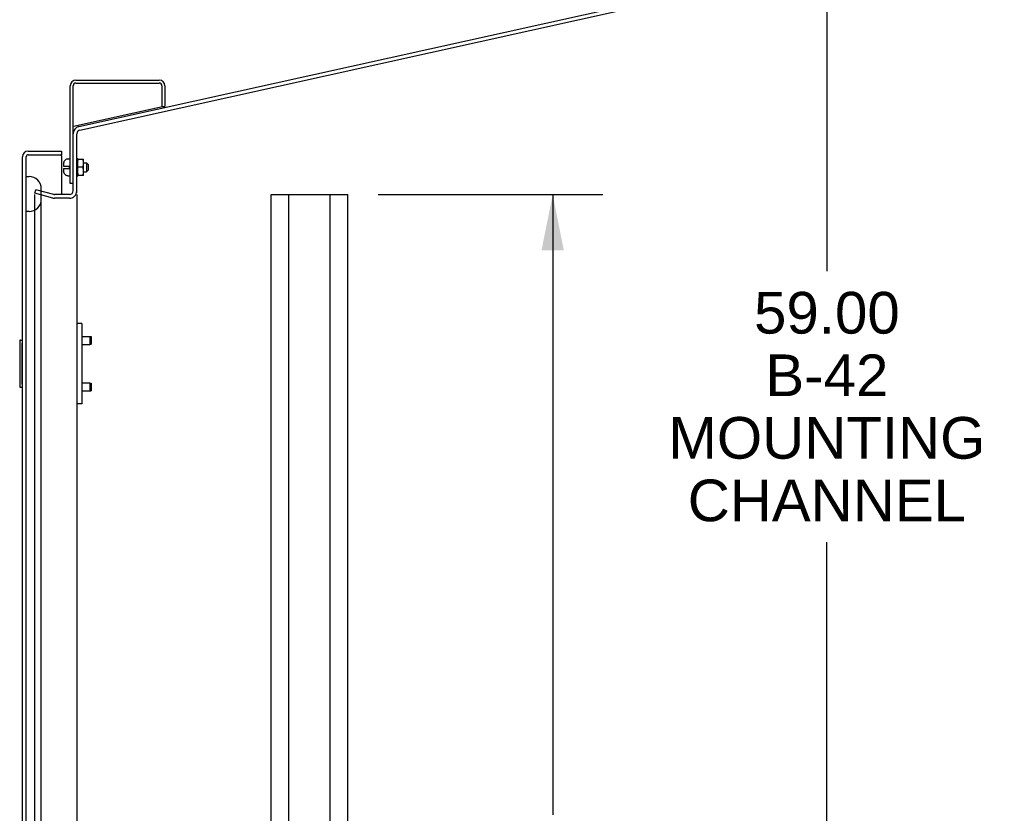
# Model space of a CAD drawing. Header units: inches. Extents: x 0 to 200, y 0 to 129.
# Tile 81 of 99: x 167 to 188, y 34 to 51. Entities that reach past the tile are written whole.
import ezdxf

# ---------------------------------------------------------------- set-up
doc = ezdxf.new("R2010")
doc.units = ezdxf.units.IN
doc.header["$LTSCALE"] = 11
doc.header["$MEASUREMENT"] = 0
doc.layers.get('0').update_dxf_attribs({"linetype": 'CONTINUOUS'})
doc.layers.add('DIMENSIONS', color=7, linetype='CONTINUOUS')
doc.layers.add('FRONT_LOWER_DOOR_ASSEMBLY', color=7, linetype='CONTINUOUS')
doc.styles.get("Standard").update_dxf_attribs({"font": 'arial.ttf'})
doc.dimstyles.new('DIMSTYLE_1', dxfattribs={"dimtxt": 0.882353, "dimasz": 1.176471, "dimexe": 0.09, "dimexo": 0.07, "dimgap": 0.0375, "dimtad": 0, "dimtih": 1, "dimtoh": 1, "dimzin": 4, "dimdsep": 46, "dimtxsty": 'Standard', "dimblk": '_FILLED', "dimblk1": '_FILLED', "dimblk2": '_FILLED', "dimcen": 0.09, "dimadec": 3, "dimazin": 1, "dimtfac": 1, "dimtdec": 3, "dimtofl": 0, "dimtmove": 0, "dimatfit": 3, "dimldrblk": '_FILLED', "dimfxl": 0, "dimtolj": 1, "dimtzin": 4, "dimarcsym": 0})

# ---------------------------------------------------------------- blocks, each defined once
blk = doc.blocks.new('_FILLED')
at = {"color": 0, "linetype": 'ByBlock'}
blk.add_solid([(0, 0), (-1, 0.2), (-1, -0.2)], dxfattribs=at)
blk = doc.blocks.new('*D2')
at = {"layer": 'DIMENSIONS', "color": 2, "linetype": 'Continuous'}
for p, q in [((174.323, 47.376), (179.074, 47.376)), ((178.016, 47.376), (178.016, 34.251)), ((178.016, 15.376), (178.016, 28.516)), ((174.323, 15.376), (179.074, 15.376))]:
    blk.add_line(p, q, dxfattribs=at)
at = {"layer": 'DIMENSIONS', "color": 2, "linetype": 'Continuous', "xscale": 1.1764705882, "yscale": 1.1764705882, "zscale": 1.1764705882}
for p, rotation in [((178.016, 47.376), 90), ((178.016, 15.376), 270)]:
    blk.add_blockref('_FILLED', p, dxfattribs=dict(at, rotation=rotation))
at = {"layer": 'DIMENSIONS', "color": 2, "linetype": 'Continuous', "insert": (178.016, 33.81), "char_height": 0.8824, "width": 6.69801, "attachment_point": 2, "line_spacing_factor": 0.9}
blk.add_mtext('32.00\\PB-42\\PMOUNTING\\PCHANNEL', dxfattribs=at)
blk = doc.blocks.new('*D3')
at = {"layer": 'DIMENSIONS', "color": 2, "linetype": 'Continuous'}
for p, q in [((187.503, 74.376), (182.76, 74.376)), ((183.819, 74.376), (183.819, 45.758)), ((183.819, 15.376), (183.819, 40.023)), ((187.503, 15.376), (182.76, 15.376))]:
    blk.add_line(p, q, dxfattribs=at)
at = {"layer": 'DIMENSIONS', "color": 2, "linetype": 'Continuous', "xscale": 1.1764705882, "yscale": 1.1764705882, "zscale": 1.1764705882}
for p, rotation in [((183.819, 74.376), 90), ((183.819, 15.376), 270)]:
    blk.add_blockref('_FILLED', p, dxfattribs=dict(at, rotation=rotation))
at = {"layer": 'DIMENSIONS', "color": 2, "linetype": 'Continuous', "insert": (183.819, 45.317), "char_height": 0.8824, "width": 6.69801, "attachment_point": 2, "line_spacing_factor": 0.9}
blk.add_mtext('59.00\\PB-42\\PMOUNTING\\PCHANNEL', dxfattribs=at)

msp = doc.modelspace()

# ---------------------------------------------------------------- linework, layer by layer
at = {"color": 7, "linetype": 'Continuous'}
for p, q in [((167.992, 48.818), (181.803, 51.879)), ((168.009, 48.741), (181.82, 51.803)), ((167.808, 47.61), (167.808, 49.678)), ((167.868, 47.456), (167.868, 49.678)), ((167.928, 49.798), (169.688, 49.798)), ((167.928, 49.738), (169.688, 49.738)), ((169.748, 49.678), (169.748, 49.238)), ((169.808, 49.678), (169.808, 49.238)), ((169.756, 49.232), (167.874, 48.815)), ((169.748, 49.238), (169.808, 49.238)), ((167.946, 47.415), (167.946, 48.663)), ((167.783, 48.133), (167.783, 48.131)), ((167.783, 48.133), (167.808, 48.133)), ((167.957, 48.139), (167.957, 48.128)), ((167.663, 48.028), (167.663, 47.981)), ((167.663, 47.981), (167.783, 47.981)), ((167.663, 47.926), (167.663, 47.88)), ((167.663, 47.926), (167.783, 47.926)), ((167.763, 48.131), (167.783, 48.131)), ((167.783, 47.981), (167.783, 47.926)), ((167.946, 48.11), (167.947, 48.105)), ((167.946, 48.046), (167.949, 48.046)), ((167.952, 48.037), (167.966, 48.037)), ((167.952, 47.967), (167.966, 47.967)), ((167.952, 47.94), (167.966, 47.94)), ((167.957, 48.101), (167.957, 48.071)), ((167.957, 48.023), (167.957, 47.982)), ((167.957, 47.926), (167.957, 47.885)), ((167.962, 48.084), (167.966, 48.084)), ((167.965, 48.106), (167.966, 48.1)), ((167.966, 47.782), (167.966, 48.126)), ((167.966, 48.126), (168.09, 48.126)), ((168.075, 47.954), (167.966, 47.954)), ((168.091, 48.125), (168.09, 48.126)), ((168.091, 47.783), (168.091, 48.125)), ((168.091, 48.046), (168.153, 48.046)), ((168.153, 48.046), (168.153, 47.861)), ((168.183, 48.016), (168.153, 48.046)), ((168.183, 48.016), (168.183, 47.891)), ((167.663, 47.873), (167.663, 47.88)), ((167.763, 47.777), (167.783, 47.777)), ((167.783, 47.777), (167.783, 47.775)), ((167.783, 47.775), (167.808, 47.775)), ((167.946, 47.861), (167.949, 47.861)), ((167.947, 47.802), (167.946, 47.798)), ((167.952, 47.871), (167.966, 47.871)), ((167.957, 47.837), (167.957, 47.807)), ((167.957, 47.779), (167.957, 47.768)), ((167.962, 47.823), (167.966, 47.823)), ((167.963, 47.795), (167.965, 47.802)), ((167.966, 47.808), (167.965, 47.802)), ((168.09, 47.782), (167.966, 47.782)), ((168.091, 47.783), (168.09, 47.782)), ((168.091, 47.861), (168.153, 47.861)), ((168.183, 47.891), (168.153, 47.861)), ((167.868, 47.61), (167.808, 47.61)), ((167.056, 47.405), (167.076, 47.48)), ((167.439, 47.302), (167.056, 47.405)), ((167.056, 16.697), (167.056, 47.38)), ((167.459, 47.378), (167.076, 47.48)), ((167.788, 47.376), (167.472, 47.376)), ((167.788, 47.298), (167.472, 47.298)), ((172.056, 15.376), (172.056, 47.376)), ((172.056, 47.376), (173.681, 47.376)), ((172.431, 15.376), (172.431, 47.376)), ((173.306, 15.376), (173.306, 47.376)), ((173.681, 15.376), (173.681, 47.376))]:
    msp.add_line(p, q, dxfattribs=at)
at = {"color": 3, "linetype": 'Continuous'}
msp.add_line((167.946, 47.376), (167.946, 16.72), dxfattribs=at)
at = {"color": 7, "linetype": 'Continuous'}
for points in [[(167.946, 48.146), (167.947, 48.146), (167.948, 48.146), (167.949, 48.146), (167.95, 48.146), (167.952, 48.146), (167.953, 48.146), (167.954, 48.145), (167.955, 48.144), (167.955, 48.144), (167.956, 48.143), (167.956, 48.142), (167.957, 48.14), (167.957, 48.139)], [(167.957, 48.128), (167.957, 48.129), (167.956, 48.131), (167.956, 48.132), (167.955, 48.133), (167.955, 48.134), (167.954, 48.134), (167.953, 48.135), (167.952, 48.135), (167.95, 48.136), (167.949, 48.136), (167.948, 48.136), (167.947, 48.135), (167.946, 48.135)], [(167.966, 48.1), (167.965, 48.106), (167.963, 48.112), (167.962, 48.119), (167.96, 48.126), (167.959, 48.132), (167.957, 48.139)], [(167.763, 48.131), (167.755, 48.13), (167.747, 48.129), (167.74, 48.128), (167.732, 48.126), (167.725, 48.123), (167.717, 48.119), (167.71, 48.115), (167.704, 48.111), (167.698, 48.106), (167.692, 48.1), (167.687, 48.094), (167.682, 48.088), (167.677, 48.081), (167.673, 48.074), (167.67, 48.066), (167.668, 48.059), (167.666, 48.051), (167.664, 48.043), (167.663, 48.035), (167.663, 48.028)], [(167.946, 48.105), (167.947, 48.105), (167.948, 48.106), (167.949, 48.106), (167.95, 48.106), (167.952, 48.105), (167.953, 48.105), (167.954, 48.105), (167.955, 48.104), (167.955, 48.104), (167.956, 48.103), (167.956, 48.102), (167.957, 48.101), (167.957, 48.101)], [(167.957, 48.071), (167.957, 48.071), (167.956, 48.072), (167.956, 48.073), (167.955, 48.074), (167.955, 48.075), (167.954, 48.075), (167.953, 48.076), (167.952, 48.076), (167.95, 48.076), (167.949, 48.076), (167.948, 48.076), (167.947, 48.076), (167.946, 48.076)], [(167.946, 48.057), (167.947, 48.055), (167.948, 48.052), (167.948, 48.049), (167.949, 48.046), (167.95, 48.043), (167.951, 48.04), (167.952, 48.037)], [(167.946, 48.024), (167.947, 48.024), (167.948, 48.024), (167.949, 48.024), (167.95, 48.024), (167.952, 48.024), (167.953, 48.024), (167.954, 48.024), (167.955, 48.024), (167.955, 48.023), (167.956, 48.023), (167.956, 48.023), (167.957, 48.023), (167.957, 48.023)], [(167.957, 47.982), (167.957, 47.982), (167.956, 47.982), (167.956, 47.983), (167.955, 47.983), (167.955, 47.983), (167.954, 47.984), (167.953, 47.984), (167.952, 47.984), (167.95, 47.984), (167.949, 47.984), (167.948, 47.984), (167.947, 47.984), (167.946, 47.984)], [(167.946, 47.976), (167.947, 47.975), (167.948, 47.974), (167.948, 47.972), (167.949, 47.971), (167.95, 47.97), (167.951, 47.969), (167.952, 47.967)], [(167.952, 47.94), (167.951, 47.939), (167.95, 47.938), (167.949, 47.936), (167.948, 47.935), (167.948, 47.934), (167.947, 47.933), (167.946, 47.932)], [(167.946, 47.924), (167.947, 47.924), (167.948, 47.924), (167.949, 47.924), (167.95, 47.924), (167.952, 47.924), (167.953, 47.924), (167.954, 47.924), (167.955, 47.924), (167.955, 47.925), (167.956, 47.925), (167.956, 47.925), (167.957, 47.926), (167.957, 47.926)], [(167.952, 48.037), (167.952, 48.031), (167.952, 48.025), (167.952, 48.024)], [(167.957, 48.128), (167.959, 48.121), (167.96, 48.114), (167.962, 48.107), (167.963, 48.101), (167.965, 48.094), (167.966, 48.088)], [(167.966, 48.073), (167.965, 48.077), (167.963, 48.082), (167.962, 48.086), (167.96, 48.091), (167.959, 48.096), (167.957, 48.101)], [(167.957, 48.071), (167.959, 48.065), (167.96, 48.06), (167.962, 48.055), (167.963, 48.049), (167.965, 48.044), (167.966, 48.04)], [(167.966, 48.014), (167.965, 48.015), (167.963, 48.017), (167.962, 48.018), (167.96, 48.02), (167.959, 48.021), (167.957, 48.023)], [(167.957, 47.982), (167.959, 47.979), (167.96, 47.977), (167.962, 47.975), (167.963, 47.973), (167.965, 47.971), (167.966, 47.969)], [(167.966, 47.939), (167.965, 47.937), (167.963, 47.935), (167.962, 47.933), (167.96, 47.931), (167.959, 47.928), (167.957, 47.926)], [(168.075, 47.954), (168.078, 47.964), (168.081, 47.974), (168.083, 47.983), (168.085, 47.993), (168.087, 48.002), (168.088, 48.012), (168.089, 48.021), (168.09, 48.03), (168.09, 48.04), (168.09, 48.049), (168.089, 48.059), (168.088, 48.068), (168.087, 48.077), (168.085, 48.087), (168.083, 48.096), (168.081, 48.106), (168.078, 48.116), (168.075, 48.126)], [(168.075, 47.782), (168.078, 47.792), (168.081, 47.802), (168.083, 47.811), (168.085, 47.821), (168.087, 47.83), (168.088, 47.84), (168.089, 47.849), (168.09, 47.859), (168.09, 47.868), (168.09, 47.877), (168.089, 47.887), (168.088, 47.896), (168.087, 47.905), (168.085, 47.915), (168.083, 47.924), (168.081, 47.934), (168.078, 47.944), (168.075, 47.954)], [(167.663, 47.873), (167.664, 47.865), (167.666, 47.857), (167.667, 47.85), (167.67, 47.842), (167.673, 47.834), (167.677, 47.827), (167.681, 47.82), (167.686, 47.814), (167.692, 47.808), (167.697, 47.802), (167.704, 47.797), (167.71, 47.792), (167.717, 47.788), (167.724, 47.785), (167.732, 47.782), (167.74, 47.78), (167.747, 47.778), (167.755, 47.777), (167.763, 47.777)], [(167.957, 47.885), (167.957, 47.885), (167.956, 47.885), (167.956, 47.884), (167.955, 47.884), (167.955, 47.884), (167.954, 47.884), (167.953, 47.884), (167.952, 47.884), (167.95, 47.884), (167.949, 47.884), (167.948, 47.884), (167.947, 47.884), (167.946, 47.884)], [(167.952, 47.871), (167.951, 47.868), (167.95, 47.865), (167.949, 47.862), (167.948, 47.859), (167.948, 47.856), (167.947, 47.853), (167.946, 47.851)], [(167.946, 47.832), (167.947, 47.832), (167.948, 47.831), (167.949, 47.831), (167.95, 47.831), (167.952, 47.832), (167.953, 47.832), (167.954, 47.832), (167.955, 47.833), (167.955, 47.834), (167.956, 47.834), (167.956, 47.835), (167.957, 47.836), (167.957, 47.837)], [(167.957, 47.807), (167.957, 47.806), (167.956, 47.806), (167.956, 47.805), (167.955, 47.804), (167.955, 47.803), (167.954, 47.803), (167.953, 47.803), (167.952, 47.802), (167.95, 47.802), (167.949, 47.802), (167.948, 47.802), (167.947, 47.802), (167.946, 47.803)], [(167.946, 47.773), (167.947, 47.772), (167.948, 47.772), (167.949, 47.772), (167.95, 47.772), (167.952, 47.772), (167.953, 47.773), (167.954, 47.773), (167.955, 47.774), (167.955, 47.775), (167.956, 47.776), (167.956, 47.777), (167.957, 47.778), (167.957, 47.779)], [(167.957, 47.768), (167.957, 47.767), (167.956, 47.766), (167.956, 47.765), (167.955, 47.764), (167.955, 47.763), (167.954, 47.763), (167.953, 47.762), (167.952, 47.761), (167.95, 47.761), (167.949, 47.761), (167.948, 47.761), (167.947, 47.762), (167.946, 47.762)], [(167.952, 47.884), (167.952, 47.882), (167.952, 47.876), (167.952, 47.871)], [(167.957, 47.885), (167.959, 47.887), (167.96, 47.888), (167.962, 47.889), (167.963, 47.891), (167.965, 47.892), (167.966, 47.894)], [(167.966, 47.868), (167.965, 47.863), (167.963, 47.858), (167.962, 47.853), (167.96, 47.848), (167.959, 47.843), (167.957, 47.837)], [(167.957, 47.807), (167.959, 47.812), (167.96, 47.817), (167.962, 47.821), (167.963, 47.826), (167.965, 47.83), (167.966, 47.835)], [(167.966, 47.82), (167.965, 47.814), (167.963, 47.807), (167.962, 47.8), (167.96, 47.793), (167.959, 47.786), (167.957, 47.779)], [(167.957, 47.768), (167.959, 47.775), (167.96, 47.782), (167.962, 47.789), (167.963, 47.795)]]:
    msp.add_lwpolyline(points, dxfattribs=at)
for centre, radius, start, end in [((167.928, 49.678), 0.12, 90, 180), ((167.928, 49.678), 0.06, 90, 180), ((169.688, 49.678), 0.12, 0, 90), ((169.688, 49.678), 0.06, 0, 90), ((169.749, 49.263), 0.0312, 282.5, 306.5722), ((168.026, 48.663), 0.158, 102.5, 180), ((167.867, 48.846), 0.0312, 272.296, 282.5), ((168.026, 48.663), 0.08, 102.5, 180), ((167.203, 47.954), 0.749, 358.9567, 1.0433), ((167.472, 47.427), 0.129, 255, 270), ((167.472, 47.427), 0.051, 255, 270), ((167.788, 47.456), 0.158, 270, 360), ((167.788, 47.456), 0.08, 270, 360)]:
    msp.add_arc(centre, radius, start, end, dxfattribs=at)
at = {"layer": 'FRONT_LOWER_DOOR_ASSEMBLY', "color": 7, "linetype": 'Continuous'}
for p, q in [((166.797, 15.918), (166.797, 48.178)), ((166.875, 15.918), (166.875, 48.178)), ((166.917, 48.298), (167.625, 48.298)), ((166.917, 48.22), (167.625, 48.22)), ((167.625, 48.298), (167.625, 48.22)), ((167.625, 48.2), (167.625, 47.376)), ((166.875, 47.758), (166.935, 47.758)), ((167.195, 18), (167.195, 47.498)), ((166.935, 47.018), (166.875, 47.018)), ((168.052, 44.648), (167.946, 44.648)), ((168.052, 44.648), (168.052, 42.948)), ((166.737, 44.283), (166.737, 43.313)), ((166.752, 44.298), (166.797, 44.298)), ((166.784, 44.198), (166.784, 43.398)), ((168.052, 44.375), (168.218, 44.375)), ((168.052, 44.205), (168.218, 44.205)), ((168.218, 44.375), (168.218, 44.205)), ((168.218, 44.375), (168.247, 44.37)), ((168.218, 44.205), (168.247, 44.21)), ((168.247, 44.37), (168.247, 44.21)), ((168.052, 43.391), (168.218, 43.391)), ((168.218, 43.391), (168.218, 43.221)), ((168.218, 43.391), (168.247, 43.386)), ((168.247, 43.386), (168.247, 43.226)), ((166.752, 43.298), (166.797, 43.298)), ((168.052, 43.221), (168.218, 43.221)), ((168.218, 43.221), (168.247, 43.226)), ((168.052, 42.948), (167.946, 42.948))]:
    msp.add_line(p, q, dxfattribs=at)
for points in [[(166.782, 44.234), (166.783, 44.228), (166.783, 44.222), (166.783, 44.216), (166.784, 44.21), (166.784, 44.204), (166.784, 44.198)], [(166.784, 43.398), (166.784, 43.392), (166.784, 43.385), (166.783, 43.379), (166.783, 43.373), (166.783, 43.367), (166.782, 43.362)]]:
    msp.add_lwpolyline(points, dxfattribs=at)
for centre, radius, start, end in [((166.917, 48.178), 0.12, 90, 180), ((166.917, 48.178), 0.042, 90, 180), ((167.605, 48.2), 0.02, 0, 90), ((166.935, 47.498), 0.26, 0, 90), ((166.935, 47.278), 0.26, 270, 360), ((166.752, 44.283), 0.015, 90, 180), ((166.782, 44.283), 0.015, 0, 90), ((166.752, 43.313), 0.015, 180, 270), ((166.782, 43.313), 0.015, 270, 360)]:
    msp.add_arc(centre, radius, start, end, dxfattribs=at)

# ---------------------------------------------------------------- dimensions: what is measured, and where the dimension line sits
at = {"layer": 'DIMENSIONS', "color": 2, "linetype": 'Continuous'}
for base, p1, p2, angle, picture, middle in [((183.819, 74.376), (187.573, 15.376), (187.573, 74.376), 90, '*D3', (183.819, 42.891)), ((178.016, 15.376), (174.253, 47.376), (174.253, 15.376), 270, '*D2', (178.016, 31.383))]:
    dim = msp.add_linear_dim(base=base, p1=p1, p2=p2, angle=angle, text='<>\\PB-42\\PMOUNTING\\PCHANNEL', dimstyle='DIMSTYLE_1', dxfattribs=at)
    dim.commit()
    dim.dimension.update_dxf_attribs({"geometry": picture, "text_midpoint": middle, "dimtype": 160})

doc.saveas('drawing.dxf')
